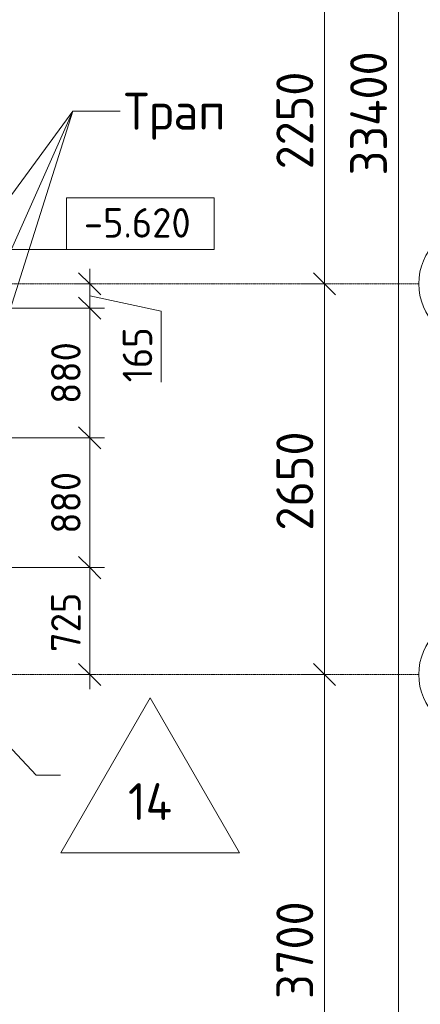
# Model space of a CAD drawing. Header units: millimetres. Extents: x 93132 to 156147, y -10965 to 65044.
# Tile 11 of 58: x 131840 to 134554, y 9464 to 16140. Entities that reach past the tile are written whole.
import ezdxf

# ---------------------------------------------------------------- set-up
doc = ezdxf.new("R2010")
doc.units = ezdxf.units.MM
doc.linetypes.add('4_ Штрихпунктир_ 10 х 2 мм', pattern=[14, 10, -2, 0, -2])
for name, color, linetype, lineweight in [('A-ANNO-DIMS', 7, 'Continuous', 5), ('A-ANNO-DIMS-100', 7, 'Continuous', 5), ('A-FLOR-IDEN', 7, 'Continuous', 5), ('G-ANNO-DIMS', 7, 'Continuous', 5), ('G-ANNO-TEXT', 7, 'Continuous', 5), ('S-GRID', 7, 'Continuous', 5), ('S-GRID-IDEN', 7, 'Continuous', 5)]:
    doc.layers.add(name, color=color, linetype=linetype, lineweight=lineweight)
doc.styles.add('GOST Common_2', font='GOST_Common.ttf', dxfattribs={"height": 200})
doc.styles.add('GOST Common_3', font='GOST_Common.ttf', dxfattribs={"height": 250})
doc.dimstyles.new('2_5_мм', dxfattribs={"dimscale": 304.8, "dimtxt": 251.428749, "dimasz": 0.492126, "dimexe": 0.492126, "dimexo": 0.492126, "dimgap": 0, "dimtad": 1, "dimdec": 5, "dimrnd": 1e-05, "dimdsep": 46, "dimtxsty": 'GOST Common_3', "dimblk1": 'OBLIQUE', "dimblk2": 'OBLIQUE', "dimsah": 1, "dimcen": 0.09, "dimdle": 0.492126, "dimadec": 5, "dimazin": 2, "dimtfac": 1, "dimtdec": 4, "dimtix": 1, "dimtmove": 0, "dimatfit": 3, "dimfxl": 1, "dimtvp": 1, "dimtolj": 1, "dimtzin": 0, "dimarcsym": 2})
doc.dimstyles.new('2_5_мм_1', dxfattribs={"dimscale": 304.8, "dimtxt": 251.428749, "dimasz": 0.492126, "dimexe": 0.492126, "dimexo": 0.492126, "dimgap": 0, "dimtad": 1, "dimdec": 5, "dimrnd": 1e-05, "dimdsep": 46, "dimtxsty": 'GOST Common_3', "dimblk1": 'OBLIQUE', "dimblk2": 'OBLIQUE', "dimsah": 1, "dimcen": 0.09, "dimdle": 0.492126, "dimadec": 5, "dimazin": 2, "dimtfac": 1, "dimtdec": 4, "dimtix": 1, "dimtmove": 1, "dimatfit": 3, "dimfxl": 1, "dimtvp": 1, "dimtolj": 1, "dimtzin": 0, "dimarcsym": 2})
doc.dimstyles.new('2_мм', dxfattribs={"dimscale": 304.8, "dimtxt": 201.142999, "dimasz": 0.492126, "dimexe": 0.328084, "dimexo": 0.492126, "dimgap": 0, "dimtad": 1, "dimdec": 0, "dimdsep": 46, "dimtxsty": 'GOST Common_2', "dimblk1": 'OBLIQUE', "dimblk2": 'OBLIQUE', "dimsah": 1, "dimcen": 0.09, "dimdle": 0.328084, "dimadec": 5, "dimazin": 2, "dimtfac": 1, "dimtdec": 4, "dimtix": 1, "dimtmove": 0, "dimatfit": 3, "dimfxl": 1, "dimtvp": 1, "dimtolj": 1, "dimtzin": 0, "dimarcsym": 2})
doc.dimstyles.new('2_мм_1', dxfattribs={"dimscale": 304.8, "dimtxt": 201.142999, "dimasz": 0.492126, "dimexe": 0.328084, "dimexo": 0.492126, "dimgap": 0, "dimtad": 1, "dimdec": 0, "dimdsep": 46, "dimtxsty": 'GOST Common_2', "dimblk1": 'OBLIQUE', "dimblk2": 'OBLIQUE', "dimsah": 1, "dimcen": 0.09, "dimdle": 0.328084, "dimadec": 5, "dimazin": 2, "dimtfac": 1, "dimtdec": 4, "dimtix": 1, "dimtmove": 1, "dimatfit": 3, "dimfxl": 1, "dimtvp": 1, "dimtolj": 1, "dimtzin": 0, "dimarcsym": 2})

# ---------------------------------------------------------------- blocks, each defined once
blk = doc.blocks.new('Ось сетки - 8_0 мм-31302--01_Подвал_МП_часть Г')
at = {"layer": 'S-GRID-IDEN'}
blk.add_circle((0, 0), 4, dxfattribs=at)
blk = doc.blocks.new('DIMBLOCK83--01_Подвал_МП_часть Г')
at = {"layer": 'A-ANNO-DIMS-100', "lineweight": 25, "transparency": 16777216}
for p, q in [((133905.7, 11700), (133830.7, 11775)), ((133905.7, 11700), (133980.7, 11625)), ((133905.7, 8000), (133830.7, 8075)), ((133905.7, 8000), (133980.7, 7925))]:
    blk.add_line(p, q, dxfattribs=at)
at = {"layer": 'A-ANNO-DIMS-100', "transparency": 16777216}
for p, q in [((133949.6, 11700), (133755.7, 11700)), ((133905.7, 8000), (133905.7, 11700)), ((133905.7, 11700), (133949.6, 11700)), ((133949.6, 8000), (133755.7, 8000)), ((133905.7, 8000), (133949.6, 8000))]:
    blk.add_line(p, q, dxfattribs=at)
at = {"layer": 'A-ANNO-DIMS-100', "color": 0, "transparency": 16777216, "insert": (133579, 9500.6), "char_height": 250, "width": 838.664, "attachment_point": 1, "rotation": 90, "line_spacing_factor": 1.022761, "style": 'GOST Common_3'}
blk.add_mtext('3700', dxfattribs=at)
blk = doc.blocks.new('_Oblique')
at = {"color": 0, "linetype": 'ByBlock', "lineweight": -2}
blk.add_line((-0.5, -0.5), (0.5, 0.5), dxfattribs=at)
blk = doc.blocks.new('DIMBLOCK84--01_Подвал_МП_часть Г')
at = {"layer": 'A-ANNO-DIMS-100', "lineweight": 25, "transparency": 16777216}
for p, q in [((133905.7, 14350), (133830.7, 14425)), ((133905.7, 14350), (133980.7, 14275)), ((133905.7, 11700), (133830.7, 11775)), ((133905.7, 11700), (133980.7, 11625))]:
    blk.add_line(p, q, dxfattribs=at)
at = {"layer": 'A-ANNO-DIMS-100', "transparency": 16777216}
for p, q in [((133949.6, 14350), (133755.7, 14350)), ((133905.7, 11700), (133905.7, 14350)), ((133905.7, 14350), (133949.6, 14350)), ((133949.6, 11700), (133755.7, 11700)), ((133905.7, 11700), (133949.6, 11700))]:
    blk.add_line(p, q, dxfattribs=at)
at = {"layer": 'A-ANNO-DIMS-100', "color": 0, "transparency": 16777216, "insert": (133579, 12675.6), "char_height": 250, "width": 838.664, "attachment_point": 1, "rotation": 90, "line_spacing_factor": 1.022761, "style": 'GOST Common_3'}
blk.add_mtext('2650', dxfattribs=at)
blk = doc.blocks.new('DIMBLOCK85--01_Подвал_МП_часть Г')
at = {"layer": 'A-ANNO-DIMS-100', "lineweight": 25, "transparency": 16777216}
for p, q in [((133905.7, 16600), (133830.7, 16675)), ((133905.7, 16600), (133980.7, 16525)), ((133905.7, 14350), (133830.7, 14425)), ((133905.7, 14350), (133980.7, 14275))]:
    blk.add_line(p, q, dxfattribs=at)
at = {"layer": 'A-ANNO-DIMS-100', "transparency": 16777216}
for p, q in [((133949.6, 16600), (133755.7, 16600)), ((133905.7, 14350), (133905.7, 16600)), ((133905.7, 16600), (133949.6, 16600)), ((133949.6, 14350), (133755.7, 14350)), ((133905.7, 14350), (133949.6, 14350))]:
    blk.add_line(p, q, dxfattribs=at)
at = {"layer": 'A-ANNO-DIMS-100', "color": 0, "transparency": 16777216, "insert": (133579, 15125.6), "char_height": 250, "width": 838.664, "attachment_point": 1, "rotation": 90, "line_spacing_factor": 1.022761, "style": 'GOST Common_3'}
blk.add_mtext('2250', dxfattribs=at)
blk = doc.blocks.new('DIMBLOCK95--01_Подвал_МП_часть Г')
at = {"layer": 'A-ANNO-DIMS-100', "transparency": 16777216}
for p, q in [((134405.7, -150), (134405.7, 33550)), ((134449.6, 33400), (134255.7, 33400)), ((134405.7, 33400), (134449.6, 33400)), ((134405.7, 16083.6), (134405.7, 16700)), ((134405.7, 15084.4), (134405.7, 16083.6)), ((134449.6, 0), (134255.7, 0)), ((134405.7, 0), (134449.6, 0))]:
    blk.add_line(p, q, dxfattribs=at)
at = {"layer": 'A-ANNO-DIMS-100', "lineweight": 25, "transparency": 16777216}
for p, q in [((134405.7, 33400), (134330.7, 33475)), ((134405.7, 33400), (134480.7, 33325)), ((134405.7, 0), (134330.7, 75)), ((134405.7, 0), (134480.7, -75))]:
    blk.add_line(p, q, dxfattribs=at)
at = {"layer": 'A-ANNO-DIMS-100', "color": 0, "transparency": 16777216, "insert": (134079, 15084.4), "char_height": 250, "width": 1079.013, "attachment_point": 1, "rotation": 90, "line_spacing_factor": 1.022761, "style": 'GOST Common_3'}
blk.add_mtext('33400', dxfattribs=at)
blk = doc.blocks.new('DIMBLOCK178--01_Подвал_МП_часть Г')
at = {"layer": 'A-ANNO-DIMS-100', "lineweight": 25, "transparency": 16777216}
for p, q in [((132314.1, 12425), (132239.1, 12500)), ((132314.1, 12425), (132389.1, 12350)), ((132314.1, 11700), (132239.1, 11775)), ((132314.1, 11700), (132389.1, 11625))]:
    blk.add_line(p, q, dxfattribs=at)
at = {"layer": 'A-ANNO-DIMS-100', "transparency": 16777216}
for p, q in [((130983.5, 12425), (132414.1, 12425)), ((132314.1, 12425), (130983.5, 12425)), ((132314.1, 11600), (132314.1, 12425)), ((132358, 11700), (132214.1, 11700)), ((132314.1, 11700), (132358, 11700))]:
    blk.add_line(p, q, dxfattribs=at)
at = {"layer": 'A-ANNO-DIMS-100', "color": 0, "transparency": 16777216, "insert": (132052.7, 11852.8), "char_height": 200, "width": 503.198, "attachment_point": 1, "rotation": 90, "line_spacing_factor": 1.022761, "style": 'GOST Common_2'}
blk.add_mtext('725', dxfattribs=at)
blk = doc.blocks.new('DIMBLOCK179--01_Подвал_МП_часть Г')
at = {"layer": 'A-ANNO-DIMS-100', "lineweight": 25, "transparency": 16777216}
for p, q in [((132314.1, 13305), (132239.1, 13380)), ((132314.1, 13305), (132389.1, 13230)), ((132314.1, 12425), (132239.1, 12500)), ((132314.1, 12425), (132389.1, 12350))]:
    blk.add_line(p, q, dxfattribs=at)
at = {"layer": 'A-ANNO-DIMS-100', "transparency": 16777216}
for p, q in [((131053.6, 13305), (132414.1, 13305)), ((132314.1, 13305), (131053.6, 13305)), ((132314.1, 12425), (132314.1, 13305)), ((130983.5, 12425), (132414.1, 12425)), ((132314.1, 12425), (130983.5, 12425))]:
    blk.add_line(p, q, dxfattribs=at)
at = {"layer": 'A-ANNO-DIMS-100', "color": 0, "transparency": 16777216, "insert": (132052.7, 12655.3), "char_height": 200, "width": 503.198, "attachment_point": 1, "rotation": 90, "line_spacing_factor": 1.022761, "style": 'GOST Common_2'}
blk.add_mtext('880', dxfattribs=at)
blk = doc.blocks.new('DIMBLOCK180--01_Подвал_МП_часть Г')
at = {"layer": 'A-ANNO-DIMS-100', "lineweight": 25, "transparency": 16777216}
for p, q in [((132314.1, 14185), (132239.1, 14260)), ((132314.1, 14185), (132389.1, 14110)), ((132314.1, 13305), (132239.1, 13380)), ((132314.1, 13305), (132389.1, 13230))]:
    blk.add_line(p, q, dxfattribs=at)
at = {"layer": 'A-ANNO-DIMS-100', "transparency": 16777216}
for p, q in [((131053.6, 14185), (132414.1, 14185)), ((132314.1, 14185), (131053.6, 14185)), ((132314.1, 13305), (132314.1, 14185)), ((131053.6, 13305), (132414.1, 13305)), ((132314.1, 13305), (131053.6, 13305))]:
    blk.add_line(p, q, dxfattribs=at)
at = {"layer": 'A-ANNO-DIMS-100', "color": 0, "transparency": 16777216, "insert": (132052.7, 13535.3), "char_height": 200, "width": 503.198, "attachment_point": 1, "rotation": 90, "line_spacing_factor": 1.022761, "style": 'GOST Common_2'}
blk.add_mtext('880', dxfattribs=at)
blk = doc.blocks.new('DIMBLOCK181--01_Подвал_МП_часть Г')
at = {"layer": 'A-ANNO-DIMS-100', "lineweight": 25, "transparency": 16777216}
for p, q in [((132314.1, 14350), (132239.1, 14425)), ((132314.1, 14350), (132389.1, 14275)), ((132314.1, 14185), (132239.1, 14260)), ((132314.1, 14185), (132389.1, 14110))]:
    blk.add_line(p, q, dxfattribs=at)
at = {"layer": 'A-ANNO-DIMS-100', "transparency": 16777216}
for p, q in [((132314.1, 14185), (132314.1, 14450)), ((132358, 14350), (132214.1, 14350)), ((132314.1, 14350), (132358, 14350)), ((132799.1, 14163.8), (132314.1, 14267.5)), ((131053.6, 14185), (132414.1, 14185)), ((132314.1, 14185), (131053.6, 14185)), ((132799.1, 13682), (132799.1, 14163.8))]:
    blk.add_line(p, q, dxfattribs=at)
at = {"layer": 'A-ANNO-DIMS-100', "color": 0, "transparency": 16777216, "insert": (132537.7, 13682), "char_height": 200, "width": 458.197, "attachment_point": 1, "rotation": 90, "line_spacing_factor": 1.022761, "style": 'GOST Common_2'}
blk.add_mtext('165', dxfattribs=at)
blk = doc.blocks.new('Марка полов - Марка полов-4106608--01_Подвал_МП_часть Г')
at = {"layer": 'A-FLOR-IDEN'}
for p, q in [((0, 7), (-6.062, -3.5)), ((6.062, -3.5), (0, 7)), ((-6.062, -3.5), (6.062, -3.5))]:
    blk.add_line(p, q, dxfattribs=at)
blk = doc.blocks.new('Высотные отметки - Frame_2-749557--01_Подвал_МП_часть Г')
at = {"layer": 'G-ANNO-DIMS'}
for p, q in [((-5, 3.5), (-5, 0)), ((5, 3.5), (-5, 3.5)), ((5, 0), (5, 3.5)), ((-5, 0), (5, 0))]:
    blk.add_line(p, q, dxfattribs=at)

msp = doc.modelspace()

# ---------------------------------------------------------------- linework, layer by layer
at = {"layer": 'A-FLOR-IDEN'}
for p, q in [((130577.972182, 12486.778656), (131950.626993, 11016.606691)), ((131950.626993, 11016.606691), (132117.353403, 11016.606691))]:
    msp.add_line(p, q, dxfattribs=at)
at = {"layer": 'G-ANNO-DIMS'}
msp.add_line((131206.748638, 14581.571755), (132656.608187, 14581.571755), dxfattribs=at)
at = {"layer": 'G-ANNO-TEXT'}
for p, q in [((131197.691942, 13272.921925), (132200.840312, 15519.959834)), ((131217.673105, 12418.798071), (132200.840312, 15519.959834)), ((131221.00937, 14184.961602), (132200.840312, 15519.959834)), ((132200.840312, 15519.959834), (132521.336018, 15519.959834)), ((132200.840312, 15519.959834), (132521.336018, 15519.959834)), ((132200.840312, 15519.959834), (132521.336018, 15519.959834))]:
    msp.add_line(p, q, dxfattribs=at)
at = {"layer": 'S-GRID', "linetype": '4_ Штрихпунктир_ 10 х 2 мм'}
for p, q in [((134543.645795, 14350), (104705.052177, 14350)), ((134543.645795, 11700), (104705.052177, 11700))]:
    msp.add_line(p, q, dxfattribs=at)

# ---------------------------------------------------------------- block references
at = {"layer": 'A-FLOR-IDEN', "xscale": 99.99999999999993, "yscale": 99.99999999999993, "zscale": 99.99999999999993}
msp.add_blockref('Марка полов - Марка полов-4106608--01_Подвал_МП_часть Г', (132723.571185, 10841.606691), dxfattribs=at)
at = {"layer": 'G-ANNO-DIMS', "extrusion": (0, 0, -1), "xscale": 99.99999999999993, "yscale": 99.99999999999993, "zscale": 99.99999999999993}
msp.add_blockref('Высотные отметки - Frame_2-749557--01_Подвал_МП_часть Г', (-132656.608187, 14581.571755), dxfattribs=at)
at = {"layer": 'S-GRID-IDEN', "xscale": 99.99999999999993, "yscale": 99.99999999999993, "zscale": 99.99999999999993, "rotation": 89.99999999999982}
for p in [(134943.645795, 14350), (134943.645795, 11700)]:
    msp.add_blockref('Ось сетки - 8_0 мм-31302--01_Подвал_МП_часть Г', p, dxfattribs=at)

# ---------------------------------------------------------------- texts
at = {"layer": 'A-FLOR-IDEN', "insert": (132573.694902, 10963.668363), "char_height": 250, "width": 392.826875, "attachment_point": 1, "style": 'GOST Common_3'}
msp.add_mtext('14', dxfattribs=at)
at = {"layer": 'G-ANNO-DIMS', "insert": (132274.451661, 14862.937416), "char_height": 200, "width": 917.17566319, "attachment_point": 1, "line_spacing_factor": 1.022761, "style": 'GOST Common_2'}
msp.add_mtext('-5.620', dxfattribs=at)
at = {"layer": 'G-ANNO-TEXT', "insert": (132546.336018, 15644.959834), "char_height": 250, "width": 913.92375, "attachment_point": 1, "style": 'GOST Common_3'}
msp.add_mtext('Трап', dxfattribs=at)

# ---------------------------------------------------------------- dimensions: what is measured, and where the dimension line sits
at = {"layer": 'A-ANNO-DIMS'}
for base, p1, p2, dimstyle, override, picture, middle in [((134405.7098149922, 33400.000000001), (134299.6437978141, -0.0000000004), (134299.6437978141, 33400.000000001), '2_5_мм_1', {"dimpost": '<>', "dimfxl": 33400}, 'DIMBLOCK95--01_Подвал_МП_часть Г', (134245.6694056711, 15623.8856609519)), ((132314.087584, 14350), (130903.602541, 14185), (132208.021566, 14350), '2_мм_1', {"dimpost": '<>', "dimfxl": 1314.813292}, 'DIMBLOCK181--01_Подвал_МП_часть Г', (132671.074152, 13911.112107))]:
    dim = msp.add_linear_dim(base=base, p1=p1, p2=p2, angle=90, dimstyle=dimstyle, override=override, dxfattribs=at)
    dim.commit()
    dim.dimension.update_dxf_attribs({"geometry": picture, "text_midpoint": middle, "dimtype": 160, "text_rotation": 90})
for base, p1, p2, dimstyle, override, picture, middle in [((133905.709815, 16600), (133799.643798, 14350), (133799.643798, 16600), '2_5_мм', {"dimpost": '<>', "dimfxl": 2250}, 'DIMBLOCK85--01_Подвал_МП_часть Г', (133780.709815, 15475)), ((133905.709815, 14350), (133799.643798, 11700), (133799.643798, 14350), '2_5_мм', {"dimpost": '<>', "dimfxl": 2650}, 'DIMBLOCK84--01_Подвал_МП_часть Г', (133780.709815, 13025)), ((132314.087584, 14185), (130903.602541, 13305), (130903.602541, 14185), '2_мм', {"dimpost": '<>', "dimfxl": 880}, 'DIMBLOCK180--01_Подвал_МП_часть Г', (132214.087584, 13745)), ((132314.087584, 13305), (130833.456093, 12425), (130903.602541, 13305), '2_мм', {"dimpost": '<>', "dimfxl": 882.791325}, 'DIMBLOCK179--01_Подвал_МП_часть Г', (132214.087584, 12865)), ((132314.087584, 12425), (132208.021566, 11700), (130833.456093, 12425), '2_мм', {"dimpost": '<>', "dimfxl": 1554.0448}, 'DIMBLOCK178--01_Подвал_МП_часть Г', (132214.087584, 12062.5)), ((133905.709815, 11700), (133799.643798, 8000), (133799.643798, 11700), '2_5_мм', {"dimpost": '<>', "dimfxl": 3700}, 'DIMBLOCK83--01_Подвал_МП_часть Г', (133780.709815, 9850))]:
    dim = msp.add_linear_dim(base=base, p1=p1, p2=p2, angle=90, dimstyle=dimstyle, override=override, dxfattribs=at)
    dim.commit()
    dim.dimension.update_dxf_attribs({"geometry": picture, "text_midpoint": middle})

doc.saveas('drawing.dxf')
